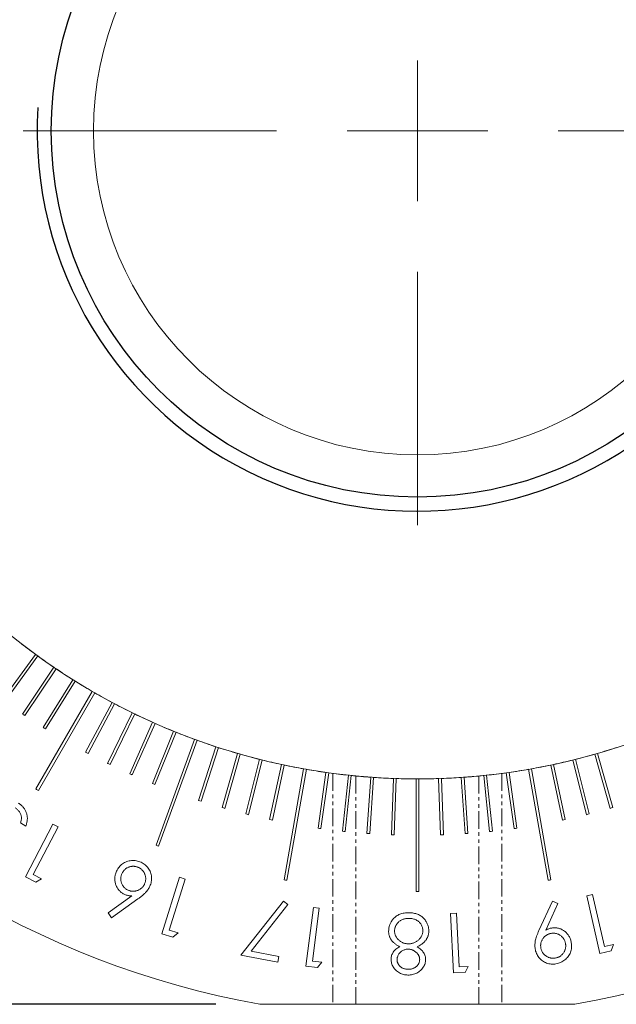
# Model space of a CAD drawing. Extents: x 284 to 594, y 35 to 155.
# Tile 4 of 17: x 512 to 534, y 77 to 112. Entities that reach past the tile are written whole.
import ezdxf

# ---------------------------------------------------------------- set-up
doc = ezdxf.new("R2010")
doc.units = 0
doc.header["$LTSCALE"] = 0.5
doc.header["$MEASUREMENT"] = 0
doc.linetypes.add('DASHED2', pattern=[9.525, 6.35, -3.175])
doc.linetypes.add('PHANTOM2', pattern=[1.25, 0.625, -0.125, 0.125, -0.125, 0.125, -0.125])
doc.layers.get('0').update_dxf_attribs({"linetype": 'CONTINUOUS'})
doc.layers.get('Defpoints').update_dxf_attribs({"linetype": 'CONTINUOUS'})
doc.layers.add('HIDDEN', color=7, linetype='DASHED2', lineweight=13)
doc.layers.add('外形輪廓', color=7, linetype='CONTINUOUS')
doc.styles.add('STSL', font='romans.shx', dxfattribs={"bigfont": 'stsl.shx'})
doc.dimstyles.new('11', dxfattribs={"dimscale": 2.5, "dimtxt": 2, "dimasz": 1.5, "dimexe": 0.625, "dimexo": 0.625, "dimgap": 1, "dimtad": 0, "dimtih": 1, "dimtoh": 1, "dimdec": 1, "dimzin": 1, "dimdsep": 46, "dimtxsty": 'STSL', "dimcen": 0, "dimadec": 1, "dimazin": 0, "dimtfac": 1, "dimtdec": 1, "dimtofl": 0, "dimtmove": 0, "dimatfit": 3, "dimfxl": 0, "dimtolj": 1, "dimtzin": 0, "dimarcsym": 0})

# ---------------------------------------------------------------- blocks, each defined once
blk = doc.blocks.new('SW_CENTERMARKSYMBOL_0')
at = {"color": 0, "linetype": 'Continuous', "lineweight": 0}
for p, q in [((0, 5), (0, 14)), ((0, 0), (0, 2.5)), ((-5, 0), (-14, 0)), ((0, 0), (-2.5, 0)), ((0, 0), (0, -2.5)), ((0, 0), (2.5, 0)), ((5, 0), (14, 0)), ((0, -5), (0, -14))]:
    blk.add_line(p, q, dxfattribs=at)
blk = doc.blocks.new('*D26')
at = {"layer": 'Defpoints', "color": 0}
for p in [(553.31, 124.099), (499.66, 91.074)]:
    blk.add_point(p, dxfattribs=at)
at = {"layer": '外形輪廓', "color": 0, "lineweight": -2}
for p, q in [((559.697, 128.03), (556.503, 126.065)), ((563.447, 128.03), (559.697, 128.03))]:
    blk.add_line(p, q, dxfattribs=at)
at = {"layer": '外形輪廓', "color": 0}
blk.add_solid([(556.176, 126.597), (556.831, 125.532), (553.31, 124.099)], dxfattribs=at)
at = {"layer": '外形輪廓', "color": 0, "insert": (581.78, 128.03), "char_height": 5, "attachment_point": 5, "style": 'STSL'}
blk.add_mtext('\\A1;∅63.0\\P [∅2.48]', dxfattribs=at)
blk = doc.blocks.new('*D27')
at = {"layer": 'Defpoints', "color": 0}
for p in [(531.84, 119.979), (521.129, 95.194)]:
    blk.add_point(p, dxfattribs=at)
at = {"layer": '外形輪廓', "color": 0, "lineweight": -2}
for p, q in [((543.785, 147.62), (533.328, 123.421)), ((547.535, 147.62), (543.785, 147.62))]:
    blk.add_line(p, q, dxfattribs=at)
at = {"layer": '外形輪廓', "color": 0}
blk.add_solid([(532.754, 123.669), (533.901, 123.173), (531.84, 119.979)], dxfattribs=at)
at = {"layer": '外形輪廓', "color": 0, "insert": (573.13, 147.62), "char_height": 5, "attachment_point": 5, "style": 'STSL'}
blk.add_mtext('\\A1;For 1"Optics', dxfattribs=at)
blk = doc.blocks.new('*D28')
at = {"layer": 'Defpoints', "color": 0}
for p in [(482.656, 107.586), (512.485, 107.586), (520.895, 76.586)]:
    blk.add_point(p, dxfattribs=at)
at = {"layer": '外形輪廓', "color": 0, "lineweight": -2}
for p, q in [((510.922, 107.586), (481.094, 107.586)), ((482.656, 103.836), (482.656, 102.646)), ((482.656, 80.336), (482.656, 81.694)), ((519.332, 76.586), (481.094, 76.586))]:
    blk.add_line(p, q, dxfattribs=at)
at = {"layer": '外形輪廓', "color": 0}
for points in [[(482.031, 103.836), (483.281, 103.836), (482.656, 107.586)], [(482.031, 80.336), (483.281, 80.336), (482.656, 76.586)]]:
    blk.add_solid(points, dxfattribs=at)
at = {"layer": '外形輪廓', "color": 0, "insert": (482.656, 92.17), "char_height": 5, "attachment_point": 5, "style": 'STSL'}
blk.add_mtext('\\A1;31.0\\P [1.22]', dxfattribs=at)
blk = doc.blocks.new('*D36')
at = {"layer": 'Defpoints', "color": 0}
for p in [(470.962, 155.286), (524.485, 155.286), (520.895, 76.586)]:
    blk.add_point(p, dxfattribs=at)
at = {"layer": '外形輪廓', "color": 0, "lineweight": -2}
for p, q in [((522.922, 155.286), (469.4, 155.286)), ((470.962, 151.536), (470.962, 132.724)), ((470.962, 80.336), (470.962, 111.772)), ((519.332, 76.586), (469.4, 76.586))]:
    blk.add_line(p, q, dxfattribs=at)
at = {"layer": '外形輪廓', "color": 0}
for points in [[(470.337, 151.536), (471.587, 151.536), (470.962, 155.286)], [(470.337, 80.336), (471.587, 80.336), (470.962, 76.586)]]:
    blk.add_solid(points, dxfattribs=at)
at = {"layer": '外形輪廓', "color": 0, "insert": (470.962, 122.248), "char_height": 5, "attachment_point": 5, "style": 'STSL'}
blk.add_mtext('\\A1;78.7\\P [3.10]', dxfattribs=at)

msp = doc.modelspace()

# ---------------------------------------------------------------- linework, layer by layer
at = {"color": 7, "linetype": 'Continuous', "lineweight": 15}
for p, q in [((512.925, 89.007), (511.75, 87.39)), ((511.831, 87.331), (513.006, 88.949)), ((513.581, 88.546), (512.463, 86.888)), ((512.546, 86.832), (513.664, 88.49)), ((514.254, 88.107), (513.194, 86.412)), ((513.279, 86.359), (514.338, 88.054)), ((514.941, 87.692), (512.941, 84.229)), ((513.028, 84.179), (515.028, 87.642)), ((515.642, 87.301), (514.704, 85.536)), ((514.792, 85.489), (515.731, 87.254)), ((516.357, 86.935), (515.48, 85.138)), ((515.57, 85.094), (516.447, 86.891)), ((517.084, 86.594), (516.271, 84.768)), ((516.362, 84.727), (517.175, 86.553)), ((517.822, 86.279), (517.073, 84.425)), ((517.166, 84.388), (517.915, 86.241)), ((518.571, 85.989), (517.203, 82.232)), ((517.297, 82.197), (518.665, 85.955)), ((519.329, 85.726), (518.712, 83.825)), ((518.807, 83.794), (519.425, 85.696)), ((520.097, 85.49), (519.546, 83.568)), ((519.642, 83.541), (520.193, 85.463)), ((520.872, 85.281), (520.388, 83.341)), ((532.581, 83.341), (532.098, 85.281)), ((532.777, 85.463), (533.328, 83.541)), ((533.424, 83.568), (532.873, 85.49)), ((520.485, 83.317), (520.969, 85.256)), ((521.654, 85.098), (521.238, 83.143)), ((521.336, 83.122), (521.751, 85.077)), ((522.441, 84.943), (521.747, 81.005)), ((521.845, 80.988), (522.54, 84.926)), ((530.43, 84.926), (531.124, 80.988)), ((531.222, 81.005), (530.528, 84.943)), ((531.218, 85.077), (531.634, 83.122)), ((531.731, 83.143), (531.316, 85.098)), ((532.001, 85.256), (532.484, 83.317)), ((523.234, 84.816), (522.956, 82.837)), ((523.055, 82.823), (523.333, 84.802)), ((524.031, 84.716), (523.822, 82.728)), ((523.921, 82.718), (524.13, 84.706)), ((524.83, 84.645), (524.691, 82.651)), ((524.791, 82.644), (524.93, 84.638)), ((525.632, 84.601), (525.562, 82.603)), ((525.662, 82.6), (525.732, 84.598)), ((526.435, 84.585), (526.435, 80.586)), ((526.535, 80.586), (526.535, 84.585)), ((527.237, 84.598), (527.307, 82.6)), ((527.407, 82.603), (527.337, 84.601)), ((528.039, 84.638), (528.179, 82.644)), ((528.278, 82.651), (528.139, 84.645)), ((528.839, 84.706), (529.048, 82.718)), ((529.148, 82.728), (528.939, 84.716)), ((529.636, 84.802), (529.915, 82.823)), ((530.014, 82.837), (529.735, 84.816)), ((512.578, 82.912), (512.392, 83.023)), ((512.565, 81.109), (513.538, 82.98)), ((513.724, 82.884), (512.845, 81.196)), ((513.538, 82.98), (513.724, 82.884)), ((512.932, 80.918), (512.565, 81.109)), ((512.845, 81.196), (513.139, 81.043)), ((517.409, 79.088), (518.038, 81.096)), ((518.038, 81.096), (518.237, 81.033)), ((513.139, 81.043), (512.932, 80.918)), ((518.237, 81.033), (517.67, 79.222)), ((515.502, 79.828), (516.34, 80.431)), ((532.5, 80.44), (532.703, 80.486)), ((532.965, 78.393), (532.5, 80.44)), ((532.703, 80.486), (533.123, 78.64)), ((516.559, 80.325), (515.624, 79.66)), ((520.22, 78.334), (521.726, 80.243)), ((521.879, 80.124), (520.577, 78.469)), ((521.726, 80.243), (521.879, 80.124)), ((522.527, 77.941), (522.794, 80.027)), ((522.794, 80.027), (523.001, 80.001)), ((530.799, 79.203), (531.275, 80.251)), ((531.465, 80.168), (531.043, 79.222)), ((531.275, 80.251), (531.465, 80.168)), ((515.624, 79.66), (515.502, 79.828)), ((523.001, 80.001), (522.76, 78.119)), ((527.661, 79.807), (527.87, 79.817)), ((527.76, 77.702), (527.661, 79.807)), ((527.87, 79.817), (527.96, 77.917)), ((517.803, 78.964), (517.409, 79.088)), ((517.67, 79.222), (517.985, 79.124)), ((517.985, 79.124), (517.803, 78.964)), ((533.123, 78.64), (533.444, 78.713)), ((533.444, 78.713), (533.367, 78.485)), ((521.531, 78.086), (520.22, 78.334)), ((520.577, 78.469), (521.568, 78.282)), ((521.568, 78.282), (521.531, 78.086)), ((533.367, 78.485), (532.965, 78.393)), ((522.937, 77.889), (522.527, 77.941)), ((522.76, 78.119), (523.088, 78.077)), ((523.088, 78.077), (522.937, 77.889)), ((527.96, 77.917), (528.291, 77.933)), ((528.291, 77.933), (528.174, 77.721)), ((528.174, 77.721), (527.76, 77.702)), ((532.075, 76.586), (520.895, 76.586))]:
    msp.add_line(p, q, dxfattribs=at)
msp.add_circle((526.485, 107.586), 11.5, dxfattribs=at)
for radius, start, end in [(31.5, 280.2222, 259.7778), (23, 150.1246, 89.8754), (23.001, 232.1246, 233.8754), (23.001, 234.1246, 235.8754), (23.001, 236.1246, 237.8754), (23.001, 238.1246, 239.8754), (23.001, 240.1246, 241.8754), (23.001, 242.1246, 243.8754), (25, 235.8854, 236.1146), (23.001, 244.1246, 245.8754), (25, 237.8854, 238.1146), (23.001, 246.1246, 247.8754), (23.001, 248.1246, 249.8754), (23.001, 250.1246, 251.8754), (23.001, 252.1246, 253.8754), (23.001, 286.1246, 287.8754), (25, 241.8854, 242.1146), (23.001, 254.1246, 255.8754), (23.001, 284.1246, 285.8754), (25, 243.8854, 244.1146), (23.001, 256.1246, 257.8754), (23.001, 258.1246, 259.8754), (23.001, 260.1246, 261.8754), (23.001, 278.1246, 279.8754), (23.001, 280.1246, 281.8754), (23.001, 282.1246, 283.8754), (25, 245.8854, 246.1146), (23.001, 262.1246, 263.8754), (23.001, 264.1246, 265.8754), (23.001, 266.1246, 267.8754), (23.001, 268.1246, 269.8754), (23.001, 270.1246, 271.8754), (23.001, 272.1246, 273.8754), (23.001, 274.1246, 275.8754), (23.001, 276.1246, 277.8754), (27, 239.8939, 240.1061), (25, 247.8854, 248.1146), (25, 251.8854, 252.1146), (25, 253.8854, 254.1146), (25, 285.8854, 286.1146), (25, 255.8854, 256.1146), (25, 283.8854, 284.1146), (25, 257.8854, 258.1146), (25, 261.8854, 262.1146), (25, 277.8854, 278.1146), (25, 281.8854, 282.1146), (25, 263.8854, 264.1146), (25, 265.8854, 266.1146), (25, 267.8854, 268.1146), (25, 271.8854, 272.1146), (25, 273.8854, 274.1146), (25, 275.8854, 276.1146), (27, 249.8939, 250.1061), (27, 259.8939, 260.1061), (27, 279.8939, 280.1061), (27, 269.8939, 270.1061)]:
    msp.add_arc((526.485, 107.586), radius, start, end, dxfattribs=at)
for points, knots in [([(512.392, 83.023), (512.398, 83.042), (512.41, 83.078), (512.421, 83.133), (512.425, 83.185), (512.423, 83.235), (512.415, 83.282), (512.4, 83.329), (512.379, 83.375), (512.352, 83.42), (512.321, 83.462), (512.285, 83.501), (512.246, 83.535), (512.216, 83.554), (512.201, 83.563)], [0, 0, 0, 0, 0.095679, 0.184254, 0.267265, 0.345326, 0.421812, 0.49989, 0.580316, 0.663937, 0.749249, 0.832735, 0.915926, 1, 1, 1, 1]), ([(512.313, 83.726), (512.331, 83.715), (512.366, 83.693), (512.414, 83.655), (512.458, 83.615), (512.497, 83.572), (512.532, 83.526), (512.561, 83.476), (512.586, 83.424), (512.606, 83.369), (512.621, 83.313), (512.631, 83.256), (512.636, 83.199), (512.635, 83.142), (512.629, 83.084), (512.617, 83.027), (512.601, 82.969), (512.586, 82.931), (512.578, 82.912)], [0, 0, 0, 0, 0.0671733, 0.1317642, 0.1949561, 0.2562662, 0.3175098, 0.3783787, 0.4394944, 0.5018357, 0.5639744, 0.6252894, 0.685924, 0.7468129, 0.8080217, 0.8701097, 0.9339149, 1, 1, 1, 1]), ([(515.787, 81.271), (515.798, 81.298), (515.821, 81.352), (515.866, 81.426), (515.92, 81.492), (515.981, 81.549), (516.049, 81.598), (516.124, 81.636), (516.204, 81.666), (516.289, 81.683), (516.376, 81.69), (516.463, 81.686), (516.549, 81.672), (516.605, 81.653), (516.633, 81.643)], [0, 0, 0, 0, 0.086198, 0.169691, 0.251312, 0.332538, 0.413957, 0.494937, 0.576679, 0.661179, 0.746239, 0.830269, 0.914227, 1, 1, 1, 1]), ([(516.552, 81.455), (516.538, 81.46), (516.51, 81.469), (516.467, 81.479), (516.424, 81.485), (516.382, 81.485), (516.339, 81.482), (516.297, 81.474), (516.255, 81.462), (516.213, 81.446), (516.173, 81.425), (516.136, 81.402), (516.102, 81.376), (516.072, 81.346), (516.044, 81.314), (516.02, 81.278), (515.998, 81.24), (515.987, 81.212), (515.981, 81.199)], [0, 0, 0, 0, 0.064759, 0.127298, 0.189363, 0.249714, 0.310856, 0.372183, 0.435057, 0.499908, 0.564779, 0.627511, 0.689197, 0.749977, 0.810928, 0.872294, 0.935577, 1, 1, 1, 1]), ([(516.808, 80.884), (516.813, 80.899), (516.823, 80.926), (516.833, 80.969), (516.838, 81.012), (516.839, 81.055), (516.836, 81.097), (516.828, 81.139), (516.815, 81.181), (516.799, 81.223), (516.779, 81.263), (516.755, 81.3), (516.729, 81.334), (516.7, 81.365), (516.667, 81.392), (516.632, 81.416), (516.593, 81.438), (516.566, 81.449), (516.552, 81.455)], [0, 0, 0, 0, 0.064785, 0.127348, 0.189437, 0.250421, 0.31098, 0.372331, 0.435229, 0.500106, 0.565003, 0.627759, 0.68947, 0.750273, 0.810853, 0.872244, 0.935552, 1, 1, 1, 1]), ([(516.633, 81.643), (516.659, 81.632), (516.711, 81.61), (516.782, 81.566), (516.847, 81.513), (516.904, 81.452), (516.954, 81.384), (516.993, 81.311), (517.021, 81.231), (517.039, 81.148), (517.046, 81.063), (517.042, 80.979), (517.028, 80.895), (517.01, 80.841), (517.001, 80.814)], [0, 0, 0, 0, 0.084361, 0.167092, 0.249121, 0.332277, 0.415245, 0.497506, 0.579573, 0.664137, 0.748823, 0.832035, 0.915549, 1, 1, 1, 1]), ([(516.125, 80.472), (516.106, 80.48), (516.068, 80.495), (516.016, 80.525), (515.968, 80.558), (515.924, 80.596), (515.884, 80.638), (515.849, 80.685), (515.817, 80.736), (515.791, 80.792), (515.769, 80.849), (515.753, 80.908), (515.743, 80.968), (515.74, 81.028), (515.742, 81.088), (515.751, 81.149), (515.765, 81.21), (515.78, 81.251), (515.787, 81.271)], [0, 0, 0, 0, 0.063639, 0.125281, 0.185503, 0.245207, 0.305401, 0.36584, 0.427674, 0.491429, 0.555545, 0.618209, 0.680435, 0.742377, 0.804257, 0.867587, 0.93301, 1, 1, 1, 1]), ([(515.981, 81.199), (515.976, 81.184), (515.967, 81.156), (515.957, 81.113), (515.951, 81.07), (515.951, 81.027), (515.954, 80.985), (515.962, 80.942), (515.974, 80.9), (515.99, 80.859), (516.011, 80.819), (516.034, 80.782), (516.06, 80.747), (516.09, 80.717), (516.122, 80.689), (516.158, 80.665), (516.196, 80.643), (516.224, 80.632), (516.237, 80.627)], [0, 0, 0, 0, 0.065222, 0.128243, 0.189593, 0.251053, 0.312086, 0.373304, 0.436065, 0.5008, 0.565556, 0.628175, 0.689752, 0.750423, 0.811265, 0.872522, 0.935692, 1, 1, 1, 1]), ([(516.237, 80.627), (516.252, 80.622), (516.28, 80.612), (516.322, 80.602), (516.365, 80.597), (516.408, 80.596), (516.45, 80.6), (516.492, 80.607), (516.534, 80.62), (516.576, 80.636), (516.616, 80.656), (516.653, 80.68), (516.687, 80.706), (516.718, 80.736), (516.746, 80.768), (516.77, 80.804), (516.791, 80.843), (516.802, 80.87), (516.808, 80.884)], [0, 0, 0, 0, 0.0646681, 0.1271186, 0.1890211, 0.2498948, 0.3103441, 0.3715849, 0.4343697, 0.4991293, 0.563909, 0.626552, 0.6881516, 0.7492682, 0.8101327, 0.8719154, 0.9351089, 1, 1, 1, 1]), ([(517.001, 80.814), (516.992, 80.794), (516.975, 80.753), (516.942, 80.694), (516.902, 80.635), (516.863, 80.587), (516.828, 80.549), (516.799, 80.519), (516.766, 80.489), (516.731, 80.457), (516.692, 80.425), (516.65, 80.393), (516.606, 80.358), (516.575, 80.336), (516.559, 80.325)], [0, 0, 0, 0, 0.097595, 0.19914, 0.304582, 0.415412, 0.473719, 0.53645, 0.603244, 0.674176, 0.749299, 0.828267, 0.911907, 1, 1, 1, 1]), ([(516.34, 80.431), (516.32, 80.433), (516.282, 80.435), (516.226, 80.443), (516.174, 80.456), (516.141, 80.467), (516.125, 80.472)], [0, 0, 0, 0, 0.269173, 0.52471, 0.766789, 1, 1, 1, 1]), ([(525.625, 79.614), (525.642, 79.632), (525.675, 79.668), (525.733, 79.714), (525.796, 79.753), (525.864, 79.784), (525.936, 79.809), (526.014, 79.825), (526.098, 79.835), (526.155, 79.836), (526.184, 79.836)], [0, 0, 0, 0, 0.11919, 0.236203, 0.354177, 0.47385, 0.596202, 0.724025, 0.858689, 1, 1, 1, 1]), ([(526.184, 79.836), (526.212, 79.835), (526.267, 79.833), (526.347, 79.823), (526.421, 79.807), (526.49, 79.784), (526.554, 79.755), (526.612, 79.72), (526.666, 79.679), (526.712, 79.631), (526.753, 79.581), (526.79, 79.528), (526.82, 79.475), (526.846, 79.42), (526.865, 79.364), (526.878, 79.306), (526.887, 79.248), (526.887, 79.208), (526.888, 79.189)], [0, 0, 0, 0, 0.07933, 0.154019, 0.224575, 0.292224, 0.357108, 0.420361, 0.482729, 0.545197, 0.606575, 0.665805, 0.723296, 0.779492, 0.83474, 0.889317, 0.944503, 1, 1, 1, 1]), ([(525.462, 79.186), (525.463, 79.206), (525.464, 79.246), (525.472, 79.304), (525.485, 79.361), (525.503, 79.415), (525.526, 79.468), (525.555, 79.519), (525.587, 79.568), (525.612, 79.599), (525.625, 79.614)], [0, 0, 0, 0, 0.127924, 0.253255, 0.376121, 0.499054, 0.621609, 0.744915, 0.871078, 1, 1, 1, 1]), ([(526.179, 79.637), (526.16, 79.637), (526.124, 79.636), (526.07, 79.631), (526.02, 79.621), (525.972, 79.606), (525.927, 79.588), (525.885, 79.565), (525.847, 79.537), (525.811, 79.506), (525.779, 79.471), (525.751, 79.435), (525.727, 79.398), (525.708, 79.359), (525.692, 79.319), (525.681, 79.276), (525.674, 79.233), (525.673, 79.203), (525.672, 79.189)], [0, 0, 0, 0, 0.074035, 0.145047, 0.212554, 0.278172, 0.341995, 0.404724, 0.467874, 0.530633, 0.592901, 0.653232, 0.711708, 0.76862, 0.825775, 0.883158, 0.94104, 1, 1, 1, 1]), ([(526.676, 79.198), (526.675, 79.217), (526.674, 79.256), (526.663, 79.312), (526.643, 79.366), (526.616, 79.418), (526.583, 79.468), (526.541, 79.511), (526.494, 79.549), (526.441, 79.58), (526.382, 79.605), (526.318, 79.623), (526.25, 79.635), (526.203, 79.636), (526.179, 79.637)], [0, 0, 0, 0, 0.0773649, 0.1537678, 0.2308466, 0.3106744, 0.3912855, 0.4710004, 0.5515872, 0.6351798, 0.7210379, 0.8097548, 0.9025801, 1, 1, 1, 1]), ([(525.854, 78.631), (525.837, 78.64), (525.804, 78.658), (525.756, 78.686), (525.713, 78.716), (525.673, 78.746), (525.637, 78.777), (525.604, 78.809), (525.576, 78.842), (525.551, 78.876), (525.529, 78.911), (525.511, 78.947), (525.495, 78.984), (525.483, 79.022), (525.473, 79.062), (525.467, 79.102), (525.462, 79.144), (525.462, 79.172), (525.462, 79.186)], [0, 0, 0, 0, 0.080725, 0.157429, 0.229804, 0.299038, 0.364888, 0.427642, 0.488074, 0.545674, 0.602119, 0.658104, 0.713667, 0.7698, 0.825534, 0.882733, 0.940629, 1, 1, 1, 1]), ([(525.672, 79.189), (525.673, 79.174), (525.673, 79.145), (525.68, 79.103), (525.691, 79.062), (525.706, 79.022), (525.726, 78.982), (525.751, 78.945), (525.78, 78.909), (525.812, 78.874), (525.849, 78.842), (525.887, 78.813), (525.928, 78.789), (525.97, 78.769), (526.014, 78.754), (526.061, 78.743), (526.109, 78.736), (526.142, 78.735), (526.158, 78.734)], [0, 0, 0, 0, 0.058757, 0.116963, 0.174768, 0.232708, 0.2914, 0.352067, 0.415174, 0.480736, 0.546798, 0.611845, 0.675322, 0.738923, 0.802272, 0.866214, 0.93199, 1, 1, 1, 1]), ([(526.158, 78.734), (526.176, 78.734), (526.211, 78.735), (526.262, 78.741), (526.312, 78.751), (526.359, 78.767), (526.404, 78.786), (526.446, 78.81), (526.487, 78.838), (526.525, 78.871), (526.56, 78.906), (526.59, 78.944), (526.616, 78.982), (526.638, 79.022), (526.654, 79.064), (526.667, 79.107), (526.674, 79.152), (526.675, 79.183), (526.676, 79.198)], [0, 0, 0, 0, 0.069232, 0.135581, 0.200749, 0.264834, 0.327571, 0.390514, 0.454806, 0.519853, 0.584706, 0.646802, 0.706967, 0.765439, 0.823364, 0.881601, 0.940016, 1, 1, 1, 1]), ([(526.888, 79.189), (526.887, 79.174), (526.886, 79.146), (526.882, 79.103), (526.873, 79.062), (526.863, 79.021), (526.849, 78.982), (526.832, 78.944), (526.812, 78.908), (526.79, 78.872), (526.764, 78.838), (526.734, 78.804), (526.7, 78.771), (526.662, 78.74), (526.62, 78.709), (526.575, 78.68), (526.525, 78.651), (526.49, 78.634), (526.472, 78.625)], [0, 0, 0, 0, 0.05831, 0.115753, 0.17219, 0.22828, 0.284088, 0.33957, 0.395257, 0.451969, 0.509867, 0.570134, 0.633534, 0.699622, 0.769057, 0.842064, 0.919047, 1, 1, 1, 1]), ([(530.663, 78.554), (530.66, 78.576), (530.654, 78.621), (530.653, 78.69), (530.658, 78.761), (530.669, 78.836), (530.688, 78.916), (530.717, 79.004), (530.754, 79.102), (530.783, 79.168), (530.799, 79.203)], [0, 0, 0, 0, 0.098903, 0.20032, 0.306399, 0.41658, 0.537571, 0.675009, 0.828482, 1, 1, 1, 1]), ([(531.232, 79.103), (531.217, 79.101), (531.188, 79.095), (531.146, 79.082), (531.106, 79.065), (531.068, 79.044), (531.033, 79.019), (531, 78.991), (530.969, 78.959), (530.942, 78.924), (530.917, 78.886), (530.897, 78.847), (530.88, 78.807), (530.869, 78.766), (530.861, 78.724), (530.858, 78.681), (530.858, 78.637), (530.863, 78.607), (530.865, 78.592)], [0, 0, 0, 0, 0.064982, 0.12782, 0.189699, 0.250417, 0.311751, 0.373181, 0.436156, 0.500864, 0.565211, 0.628066, 0.689481, 0.750635, 0.811585, 0.87291, 0.935312, 1, 1, 1, 1]), ([(531.043, 79.222), (531.061, 79.231), (531.095, 79.248), (531.148, 79.268), (531.199, 79.284), (531.233, 79.291), (531.25, 79.294)], [0, 0, 0, 0, 0.267756, 0.522728, 0.767072, 1, 1, 1, 1]), ([(531.743, 78.737), (531.74, 78.752), (531.734, 78.781), (531.721, 78.823), (531.704, 78.863), (531.684, 78.901), (531.659, 78.936), (531.631, 78.969), (531.599, 78.999), (531.563, 79.027), (531.526, 79.051), (531.487, 79.072), (531.447, 79.088), (531.406, 79.1), (531.364, 79.108), (531.321, 79.11), (531.276, 79.11), (531.247, 79.105), (531.232, 79.103)], [0, 0, 0, 0, 0.064528, 0.127502, 0.188956, 0.249804, 0.311271, 0.372833, 0.435525, 0.500372, 0.564857, 0.627848, 0.689395, 0.750098, 0.81118, 0.872637, 0.935173, 1, 1, 1, 1]), ([(531.25, 79.294), (531.27, 79.297), (531.311, 79.302), (531.371, 79.304), (531.43, 79.299), (531.487, 79.288), (531.543, 79.271), (531.597, 79.249), (531.65, 79.22), (531.701, 79.185), (531.749, 79.146), (531.793, 79.103), (531.831, 79.056), (531.864, 79.006), (531.893, 78.953), (531.916, 78.895), (531.935, 78.835), (531.943, 78.793), (531.947, 78.771)], [0, 0, 0, 0, 0.063766, 0.125366, 0.185832, 0.24537, 0.305196, 0.365707, 0.42786, 0.491702, 0.555962, 0.618659, 0.680399, 0.742181, 0.804512, 0.867778, 0.932582, 1, 1, 1, 1]), ([(525.549, 78.187), (525.55, 78.21), (525.552, 78.255), (525.567, 78.322), (525.592, 78.384), (525.626, 78.442), (525.669, 78.496), (525.722, 78.546), (525.784, 78.592), (525.83, 78.618), (525.854, 78.631)], [0, 0, 0, 0, 0.122578, 0.240086, 0.356172, 0.472716, 0.593036, 0.720037, 0.855349, 1, 1, 1, 1]), ([(531.377, 78.227), (531.392, 78.23), (531.421, 78.235), (531.463, 78.249), (531.503, 78.266), (531.541, 78.286), (531.575, 78.311), (531.608, 78.339), (531.638, 78.371), (531.666, 78.406), (531.691, 78.443), (531.711, 78.482), (531.727, 78.523), (531.739, 78.564), (531.747, 78.606), (531.75, 78.649), (531.749, 78.693), (531.745, 78.722), (531.743, 78.737)], [0, 0, 0, 0, 0.064551, 0.127547, 0.189023, 0.249893, 0.310884, 0.372468, 0.434742, 0.499612, 0.56412, 0.627133, 0.688702, 0.75001, 0.811113, 0.872592, 0.93515, 1, 1, 1, 1]), ([(531.947, 78.771), (531.951, 78.742), (531.959, 78.684), (531.956, 78.597), (531.943, 78.513), (531.919, 78.432), (531.884, 78.356), (531.838, 78.285), (531.783, 78.219), (531.718, 78.161), (531.647, 78.11), (531.57, 78.07), (531.488, 78.039), (531.431, 78.027), (531.402, 78.022)], [0, 0, 0, 0, 0.086313, 0.169302, 0.251207, 0.332678, 0.413916, 0.494808, 0.577267, 0.662166, 0.74763, 0.831222, 0.914912, 1, 1, 1, 1]), ([(526.16, 78.544), (526.142, 78.543), (526.108, 78.543), (526.058, 78.533), (526.008, 78.517), (525.961, 78.495), (525.917, 78.468), (525.877, 78.435), (525.843, 78.397), (525.814, 78.355), (525.791, 78.311), (525.774, 78.266), (525.763, 78.221), (525.761, 78.191), (525.761, 78.176)], [0, 0, 0, 0, 0.08566, 0.171227, 0.256644, 0.343955, 0.430671, 0.516042, 0.600132, 0.685456, 0.769266, 0.848464, 0.924781, 1, 1, 1, 1]), ([(526.564, 78.172), (526.563, 78.183), (526.563, 78.207), (526.557, 78.241), (526.548, 78.274), (526.535, 78.306), (526.518, 78.338), (526.497, 78.369), (526.472, 78.399), (526.444, 78.428), (526.413, 78.454), (526.381, 78.478), (526.347, 78.498), (526.312, 78.514), (526.276, 78.527), (526.238, 78.536), (526.199, 78.542), (526.173, 78.543), (526.16, 78.544)], [0, 0, 0, 0, 0.057518, 0.114301, 0.170894, 0.228399, 0.287333, 0.34893, 0.412619, 0.480001, 0.548017, 0.613743, 0.678146, 0.741464, 0.804615, 0.868846, 0.933351, 1, 1, 1, 1]), ([(526.472, 78.625), (526.497, 78.611), (526.544, 78.584), (526.607, 78.536), (526.66, 78.483), (526.703, 78.425), (526.737, 78.364), (526.76, 78.301), (526.775, 78.235), (526.776, 78.19), (526.776, 78.168)], [0, 0, 0, 0, 0.145356, 0.280271, 0.409364, 0.53298, 0.652761, 0.769211, 0.883969, 1, 1, 1, 1]), ([(531.402, 78.022), (531.374, 78.018), (531.317, 78.01), (531.232, 78.013), (531.149, 78.026), (531.068, 78.05), (530.991, 78.085), (530.92, 78.129), (530.856, 78.184), (530.798, 78.247), (530.749, 78.317), (530.71, 78.392), (530.679, 78.471), (530.668, 78.526), (530.663, 78.554)], [0, 0, 0, 0, 0.084894, 0.168104, 0.25064, 0.33396, 0.416851, 0.498734, 0.581211, 0.665539, 0.750192, 0.833402, 0.915938, 1, 1, 1, 1]), ([(530.865, 78.592), (530.868, 78.578), (530.873, 78.548), (530.887, 78.506), (530.904, 78.467), (530.925, 78.429), (530.949, 78.394), (530.977, 78.361), (531.009, 78.331), (531.044, 78.303), (531.082, 78.279), (531.121, 78.258), (531.161, 78.242), (531.203, 78.231), (531.245, 78.223), (531.288, 78.22), (531.332, 78.22), (531.362, 78.225), (531.377, 78.227)], [0, 0, 0, 0, 0.064391, 0.12723, 0.188553, 0.249564, 0.310554, 0.371985, 0.434543, 0.499252, 0.5636, 0.626456, 0.688434, 0.749424, 0.810375, 0.871701, 0.93471, 1, 1, 1, 1]), ([(526.147, 77.625), (526.12, 77.626), (526.067, 77.628), (525.989, 77.644), (525.913, 77.668), (525.842, 77.702), (525.776, 77.744), (525.718, 77.794), (525.666, 77.849), (525.624, 77.911), (525.59, 77.977), (525.566, 78.045), (525.551, 78.116), (525.55, 78.163), (525.549, 78.187)], [0, 0, 0, 0, 0.0887238, 0.1756136, 0.2618011, 0.3484895, 0.4341731, 0.5178044, 0.6002267, 0.6833178, 0.7649941, 0.8441235, 0.922059, 1, 1, 1, 1]), ([(525.761, 78.176), (525.761, 78.165), (525.761, 78.144), (525.766, 78.113), (525.774, 78.083), (525.785, 78.053), (525.799, 78.023), (525.816, 77.995), (525.837, 77.967), (525.861, 77.939), (525.888, 77.914), (525.918, 77.892), (525.951, 77.873), (525.987, 77.858), (526.026, 77.845), (526.068, 77.837), (526.112, 77.831), (526.143, 77.83), (526.159, 77.83)], [0, 0, 0, 0, 0.053952, 0.107015, 0.159663, 0.214011, 0.268987, 0.325446, 0.384531, 0.4462, 0.509256, 0.571934, 0.636304, 0.701993, 0.771329, 0.843368, 0.919416, 1, 1, 1, 1]), ([(526.776, 78.168), (526.775, 78.145), (526.772, 78.099), (526.756, 78.031), (526.729, 77.964), (526.693, 77.899), (526.647, 77.838), (526.593, 77.783), (526.531, 77.735), (526.462, 77.696), (526.388, 77.663), (526.31, 77.641), (526.229, 77.626), (526.175, 77.625), (526.147, 77.625)], [0, 0, 0, 0, 0.07441, 0.149575, 0.227039, 0.308656, 0.391903, 0.474602, 0.558962, 0.64583, 0.733676, 0.821399, 0.90966, 1, 1, 1, 1]), ([(526.159, 77.83), (526.173, 77.83), (526.201, 77.83), (526.242, 77.835), (526.281, 77.842), (526.318, 77.853), (526.353, 77.867), (526.386, 77.884), (526.418, 77.905), (526.447, 77.928), (526.474, 77.954), (526.498, 77.981), (526.518, 78.01), (526.534, 78.04), (526.547, 78.071), (526.556, 78.104), (526.562, 78.137), (526.563, 78.16), (526.564, 78.172)], [0, 0, 0, 0, 0.071952, 0.140653, 0.208073, 0.273378, 0.336948, 0.400633, 0.464069, 0.52854, 0.592127, 0.652817, 0.712267, 0.76955, 0.826312, 0.883215, 0.940916, 1, 1, 1, 1])]:
    msp.add_open_spline(points, degree=3, knots=knots, dxfattribs=at)
at = {"layer": 'HIDDEN', "linetype": 'PHANTOM2', "lineweight": 13, "ltscale": 2}
for p, q in [((523.485, 84.783), (523.485, 76.586)), ((524.301, 84.69), (524.301, 76.586)), ((528.669, 84.69), (528.669, 76.586)), ((529.485, 84.783), (529.485, 76.586))]:
    msp.add_line(p, q, dxfattribs=at)
at = {"layer": '外形輪廓'}
msp.add_circle((526.485, 107.586), 13, dxfattribs=at)
msp.add_arc((526.485, 107.586), 13.5, 176.4644, 94.1571, dxfattribs=at)

# ---------------------------------------------------------------- block references
at = {"color": 7, "linetype": 'Continuous', "lineweight": 0}
msp.add_blockref('SW_CENTERMARKSYMBOL_0', (526.485, 107.586), dxfattribs=at)

# ---------------------------------------------------------------- dimensions: what is measured, and where the dimension line sits
at = {"layer": '外形輪廓'}
for base, p2, picture, middle in [((470.962, 155.286), (524.485, 155.286), '*D36', (470.962, 122.248)), ((482.656, 107.586), (512.485, 107.586), '*D28', (482.656, 92.17))]:
    dim = msp.add_linear_dim(base=base, p1=(520.895, 76.586), p2=p2, angle=90, text='<>\\P[]', dimstyle='11', dxfattribs=at)
    dim.commit()
    dim.dimension.update_dxf_attribs({"geometry": picture, "text_midpoint": middle, "dimtype": 160})
dim = msp.add_diameter_dim_2p(p1=(521.129, 95.194), p2=(531.84, 119.979), text='For 1"Optics', dimstyle='11', dxfattribs=at)
dim.commit()
dim.dimension.update_dxf_attribs({"geometry": '*D27', "text_midpoint": (573.13, 147.62), "dimtype": 163})
dim = msp.add_diameter_dim_2p(p1=(499.66, 91.074), p2=(553.31, 124.099), text='<>\\P[]', dimstyle='11', dxfattribs=at)
dim.commit()
dim.dimension.update_dxf_attribs({"geometry": '*D26', "text_midpoint": (581.78, 128.03)})

doc.saveas('drawing.dxf')
